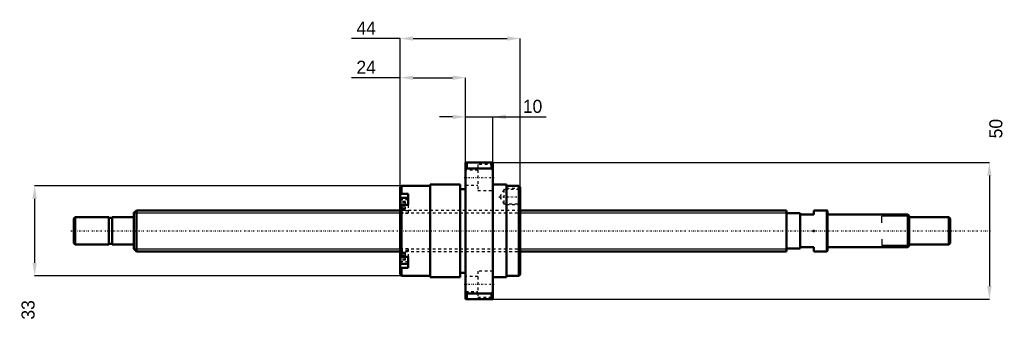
# Model space of a CAD drawing. Header units: millimetres. Extents: x -42 to 319, y -33 to 77.
import ezdxf

# ---------------------------------------------------------------- set-up
doc = ezdxf.new("R2010")
doc.units = ezdxf.units.MM
doc.linetypes.add('Center', pattern=[1.5, 0.45, -0.5, 0.05, -0.5])
doc.linetypes.add('Dashed', pattern=[2, 1, -1])
for name, color, linetype, lineweight in [('2d ConnectionPoints', 7, 'Continuous', 50), ('AM_0', 7, 'Continuous', 50), ('AM_4', 3, 'Continuous', 25), ('AM_5', 3, 'Continuous', 25), ('AM_7', 7, 'Center', 25), ('AM_9', 6, 'Dashed', 25)]:
    doc.layers.add(name, color=color, linetype=linetype, lineweight=lineweight)
doc.dimstyles.new('ISO-25', dxfattribs={"dimtxt": 2.5, "dimasz": 2.5, "dimexe": 1.25, "dimexo": 0.625, "dimtad": 1, "dimtxsty": 'Standard', "dimcen": 2.5, "dimadec": 0, "dimazin": 0, "dimtfac": 1, "dimtmove": 0, "dimatfit": 3, "dimfxl": 0, "dimarcsym": 0})

# ---------------------------------------------------------------- blocks, each defined once
blk = doc.blocks.new('1_BNK_1510_5_6G0_321LC5Y0_Nut_0_in_BNK1510_5_6G0_321LC5Y_141_50__4')
at = {"layer": 'AM_0'}
for p, q in [((131.5, 25), (121.5, 25)), ((121.5, 25), (121.5, -25)), ((121.5, 22.25), (122, 22.87)), ((122, 25), (122, 22.87)), ((122, 22.87), (131, 22.87)), ((131, 25), (131, 22.87)), ((131, 22.87), (131.5, 22.25)), ((131.5, 25), (131.5, -25)), ((98, 16.5), (97.5, 16)), ((97.5, 16), (97.5, -16)), ((108.5, 16.5), (98, 16.5)), ((98, 16.5), (98, 13.51)), ((108.5, 17), (108.5, -17)), ((119.5, 17), (108.5, 17)), ((119.5, 17), (119.5, -17)), ((121.5, 15.3), (119.5, 15.3)), ((136.5, 17), (131.5, 17)), ((136.5, 17), (136.5, -17)), ((141, 16.5), (136.5, 16.5)), ((141, 16.5), (141, -16.5)), ((141.5, 16), (141, 16.5)), ((141.5, 16), (141.5, -16)), ((97.5, 13.15), (98, 13.51)), ((100.5, 12.12), (97.77, 12.12)), ((100.5, 13.51), (98, 13.51)), ((100.5, 13.51), (100.5, 9.48)), ((98, 9.48), (97.5, 9.12)), ((100.5, 9.48), (98, 9.48)), ((98, 9.48), (98, -9.48)), ((97.5, -9.12), (98, -9.48)), ((100.5, -9.48), (98, -9.48)), ((100.5, -9.48), (100.5, -13.51)), ((98, -13.51), (97.5, -13.15)), ((97.77, -12.12), (100.5, -12.12)), ((100.5, -13.51), (98, -13.51)), ((98, -13.51), (98, -16.5)), ((97.5, -16), (98, -16.5)), ((98, -16.5), (108.5, -16.5)), ((108.5, -17), (119.5, -17)), ((119.5, -15.3), (121.5, -15.3)), ((131.5, -17), (136.5, -17)), ((136.5, -16.5), (141, -16.5)), ((141, -16.5), (141.5, -16)), ((122, -22.87), (121.5, -22.25)), ((121.5, -25), (131.5, -25)), ((122, -22.87), (122, -25)), ((131, -22.87), (122, -22.87)), ((131.5, -22.25), (131, -22.87)), ((131, -22.87), (131, -25))]:
    blk.add_line(p, q, dxfattribs=at)
for centre, start, end in [((97.77, 11.84), 90, 180), ((97.77, -11.84), 180, 270)]:
    blk.add_arc(centre, 0.275, start, end, dxfattribs=at)
at = {"layer": 'AM_4'}
for p, q in [((97.77, 12.12), (97.77, 9.31)), ((97.77, -9.31), (97.77, -12.12))]:
    blk.add_line(p, q, dxfattribs=at)
at = {"layer": 'AM_5', "linetype": 'Dashed'}
for p, q in [((135.8, 15.09), (136.5, 15.5)), ((141.5, 15.5), (136.5, 15.5)), ((136.5, 15.5), (136.5, 9.5)), ((135.8, 9.91), (136.5, 9.5)), ((141.5, 9.5), (136.5, 9.5))]:
    blk.add_line(p, q, dxfattribs=at)
at = {"layer": 'AM_7'}
for p, q in [((121, 19.49), (132, 19.49)), ((133.62, 12.5), (141.88, 12.5)), ((97.35, 9.37), (100.65, 9.37)), ((97.35, -9.37), (100.65, -9.37)), ((121, -19.49), (132, -19.49))]:
    blk.add_line(p, q, dxfattribs=at)
at = {"layer": 'AM_9'}
for p, q in [((126, 22.24), (121.5, 22.24)), ((126, 24.24), (126, 14.74)), ((131.5, 24.24), (126, 24.24)), ((121.5, 16.74), (126, 16.74)), ((126, 14.74), (131.5, 14.74)), ((135.5, 15.09), (134, 12.5)), ((135.5, 15.09), (135.5, 9.91)), ((141.09, 15.09), (135.5, 15.09)), ((141.5, 15.5), (141.09, 15.09)), ((141.09, 15.09), (141.09, 9.91)), ((100.5, 11.38), (97.5, 11.38)), ((134, 12.5), (135.5, 9.91)), ((99.35, 10.76), (97.5, 10.76)), ((99.35, 10.39), (97.5, 10.39)), ((99.35, 9.74), (97.5, 9.74)), ((99.35, 9), (97.5, 9)), ((99.35, 8.35), (97.5, 8.35)), ((99.35, 7.97), (97.5, 7.97)), ((141.5, 7.5), (97.5, 7.5)), ((100.5, 7.35), (97.5, 7.35)), ((97.77, 9.31), (97.77, 6.62)), ((99.35, 10.76), (99.35, 7.97)), ((100.5, 9.48), (100.5, 6.52)), ((135.5, 9.91), (141.09, 9.91)), ((141.09, 9.91), (141.5, 9.5)), ((97.5, 6.52), (100.5, 6.52)), ((97.77, 6.62), (100.5, 6.62)), ((100.5, -6.52), (97.5, -6.52)), ((97.77, -6.62), (97.77, -9.31)), ((100.5, -6.62), (97.77, -6.62)), ((100.5, -6.52), (100.5, -9.48)), ((100.5, -7.35), (97.5, -7.35)), ((97.5, -7.5), (141.5, -7.5)), ((99.35, -7.97), (97.5, -7.97)), ((99.35, -8.35), (97.5, -8.35)), ((99.35, -9), (97.5, -9)), ((99.35, -9.74), (97.5, -9.74)), ((99.35, -10.39), (97.5, -10.39)), ((99.35, -10.76), (97.5, -10.76)), ((99.35, -7.97), (99.35, -10.76)), ((100.5, -11.38), (97.5, -11.38)), ((126, -16.74), (121.5, -16.74)), ((126, -14.74), (126, -24.24)), ((131.5, -14.74), (126, -14.74)), ((121.5, -22.24), (126, -22.24)), ((126, -24.24), (131.5, -24.24))]:
    blk.add_line(p, q, dxfattribs=at)
for centre, start, end in [((97.77, 6.89), 180, 270), ((97.77, -6.89), 90, 180)]:
    blk.add_arc(centre, 0.275, start, end, dxfattribs=at)
blk = doc.blocks.new('2_BNK_1510_5_6G0_321LC5Y_Shaft_0_in_BNK1510_5_6G0_321LC5Y_141_50__4')
at = {"layer": 'AM_0'}
for p, q in [((0.92, 7.5), (0, 6.58)), ((97.5, 7.5), (0.92, 7.5)), ((0.92, 7.5), (0.92, -7.5)), ((239, 7.5), (141.5, 7.5)), ((239, 7.5), (239, -7.5)), ((253.8, 7.5), (249, 7.5)), ((249, 7.5), (249, 6)), ((253.8, 7.5), (253.8, -7.5)), ((254, 7.3), (253.8, 7.5)), ((254, 7.3), (254, -7.3)), ((-21.5, 5), (-22, 4.5)), ((-22, 4.5), (-22, -4.5)), ((-21.5, 5), (-21.5, -5)), ((-9.15, 5), (-21.5, 5)), ((-9.15, 5), (-9.15, -5)), ((-8, 4.8), (-9.15, 4.8)), ((-8, 5), (-8, -5)), ((-0.2, 5), (-8, 5)), ((0, 6.58), (0, -6.58)), ((244, 6.5), (239, 6.5)), ((244, 6.5), (244, -6.5)), ((244, 6), (249, 6)), ((283.5, 6), (254.2, 6)), ((284, 5.5), (283.5, 6)), ((283.5, 6), (283.5, -6)), ((284, 5.5), (284, -5.5)), ((298.5, 5), (284, 5)), ((298.5, 5), (298.5, -5)), ((299, 4.5), (298.5, 5)), ((299, 4.5), (299, -4.5)), ((-22, -4.5), (-21.5, -5)), ((-21.5, -5), (-9.15, -5)), ((-9.15, -4.8), (-8, -4.8)), ((-8, -5), (-0.2, -5)), ((0, -6.58), (0.92, -7.5)), ((239, -6.5), (244, -6.5)), ((249, -6), (244, -6)), ((249, -6), (249, -7.5)), ((254.2, -6), (283.5, -6)), ((283.5, -6), (284, -5.5)), ((284, -5), (298.5, -5)), ((298.5, -5), (299, -4.5)), ((0.92, -7.5), (97.5, -7.5)), ((141.5, -7.5), (239, -7.5)), ((249, -7.5), (253.8, -7.5)), ((253.8, -7.5), (254, -7.3))]:
    blk.add_line(p, q, dxfattribs=at)
for centre, start, end in [((-0.2, 5.2), 270, 0), ((254.2, 6.2), 180, 270), ((-0.2, -5.2), 360, 90), ((254.2, -6.2), 90, 180)]:
    blk.add_arc(centre, 0.2, start, end, dxfattribs=at)
at = {"layer": 'AM_4'}
for p, q in [((-0.2, 5), (-0.2, -5)), ((254.2, 6), (254.2, -6))]:
    blk.add_line(p, q, dxfattribs=at)
at = {"layer": 'AM_5'}
for p, q in [((0, 6.58), (97.5, 6.58)), ((141.5, 6.58), (239, 6.58)), ((239, 3.75), (239, 6.58)), ((284, 5.3865), (274, 5.3865)), ((274, 3), (274, 5.3865)), ((274, -3), (274, -5.3865)), ((0, -6.58), (97.5, -6.58)), ((141.5, -6.58), (239, -6.58)), ((239, -3.75), (239, -6.58)), ((284, -5.3865), (274, -5.3865))]:
    blk.add_line(p, q, dxfattribs=at)
at = {"layer": 'AM_5', "linetype": 'Dashed'}
for p, q in [((97.5, 6.58), (141.5, 6.58)), ((97.5, -6.58), (141.5, -6.58))]:
    blk.add_line(p, q, dxfattribs=at)
at = {"layer": 'AM_7'}
blk.add_line((-23.1, 0), (313.95, 0), dxfattribs=at)
at = {"layer": 'AM_9'}
for p, q in [((141.5, 7.5), (97.5, 7.5)), ((97.5, -7.5), (141.5, -7.5))]:
    blk.add_line(p, q, dxfattribs=at)
blk = doc.blocks.new('*D3')
at = {"layer": 'AM_5', "color": 0, "lineweight": -2}
for p, q in [((97.5, 56.07), (79.65, 56.07)), ((97.5, 16), (97.5, 56.07)), ((102.28, 56.07), (116.72, 56.07)), ((121.5, 25), (121.5, 56.07))]:
    blk.add_line(p, q, dxfattribs=at)
at = {"layer": 'AM_5', "color": 0}
for points in [[(102.28, 56.87), (102.28, 55.27), (97.5, 56.07)], [(116.72, 55.27), (116.72, 56.87), (121.5, 56.07)]]:
    blk.add_solid(points, dxfattribs=at)
at = {"layer": 'Defpoints', "color": 0}
for p in [(121.5, 56.07), (121.5, 25), (97.5, 16)]:
    blk.add_point(p, dxfattribs=at)
at = {"layer": 'AM_5', "color": 0, "insert": (85.07, 59.89), "char_height": 4.78, "attachment_point": 5}
blk.add_mtext('24', dxfattribs=at)
blk = doc.blocks.new('*D4')
at = {"layer": 'AM_5', "color": 0, "lineweight": -2}
for p, q in [((98, 16.5), (-36.34, 16.5)), ((-36.34, 11.72), (-36.34, -11.72)), ((98, -16.5), (-36.34, -16.5))]:
    blk.add_line(p, q, dxfattribs=at)
at = {"layer": 'AM_5', "color": 0}
for points in [[(-35.54, 11.72), (-37.14, 11.72), (-36.34, 16.5)], [(-37.14, -11.72), (-35.54, -11.72), (-36.34, -16.5)]]:
    blk.add_solid(points, dxfattribs=at)
at = {"layer": 'Defpoints', "color": 0}
for p in [(98, 16.5), (-36.34, -16.5), (98, -16.5)]:
    blk.add_point(p, dxfattribs=at)
at = {"layer": 'AM_5', "color": 0, "insert": (-38.73, -28.93), "char_height": 4.78, "attachment_point": 5, "rotation": 90}
blk.add_mtext('33', dxfattribs=at)
blk = doc.blocks.new('*D5')
at = {"layer": 'AM_5', "color": 0, "lineweight": -2}
for p, q in [((116.72, 41.73), (111.94, 41.73)), ((121.5, 25), (121.5, 41.73)), ((121.5, 41.73), (131.5, 41.73)), ((131.5, 25), (131.5, 41.73)), ((131.5, 41.73), (150.98, 41.73)), ((136.28, 41.73), (141.06, 41.73))]:
    blk.add_line(p, q, dxfattribs=at)
at = {"layer": 'AM_5', "color": 0}
for points in [[(116.72, 40.93), (116.72, 42.53), (121.5, 41.73)], [(136.28, 42.53), (136.28, 40.93), (131.5, 41.73)]]:
    blk.add_solid(points, dxfattribs=at)
at = {"layer": 'Defpoints', "color": 0}
for p in [(131.5, 41.73), (121.5, 25), (131.5, 25)]:
    blk.add_point(p, dxfattribs=at)
at = {"layer": 'AM_5', "color": 0, "insert": (146.02, 45.55), "char_height": 4.78, "attachment_point": 5}
blk.add_mtext('10', dxfattribs=at)
blk = doc.blocks.new('*D6')
at = {"layer": 'AM_5', "color": 0, "lineweight": -2}
for p, q in [((97.5, 70.41), (79.65, 70.41)), ((97.5, 16), (97.5, 70.41)), ((102.28, 70.41), (136.72, 70.41)), ((141.5, 16), (141.5, 70.41))]:
    blk.add_line(p, q, dxfattribs=at)
at = {"layer": 'AM_5', "color": 0}
for points in [[(102.28, 71.21), (102.28, 69.61), (97.5, 70.41)], [(136.72, 69.61), (136.72, 71.21), (141.5, 70.41)]]:
    blk.add_solid(points, dxfattribs=at)
at = {"layer": 'Defpoints', "color": 0}
for p in [(141.5, 70.41), (97.5, 16), (141.5, 16)]:
    blk.add_point(p, dxfattribs=at)
at = {"layer": 'AM_5', "color": 0, "insert": (85.07, 74.23), "char_height": 4.78, "attachment_point": 5}
blk.add_mtext('44', dxfattribs=at)
blk = doc.blocks.new('*D7')
at = {"layer": 'AM_5', "color": 0, "lineweight": -2}
for p, q in [((131.5, 25), (313.34, 25)), ((313.34, 20.22), (313.34, -20.22)), ((131.5, -25), (313.34, -25))]:
    blk.add_line(p, q, dxfattribs=at)
at = {"layer": 'AM_5', "color": 0}
for points in [[(314.14, 20.22), (312.54, 20.22), (313.34, 25)], [(312.54, -20.22), (314.14, -20.22), (313.34, -25)]]:
    blk.add_solid(points, dxfattribs=at)
at = {"layer": 'Defpoints', "color": 0}
for p in [(131.5, 25), (131.5, -25), (313.34, -25)]:
    blk.add_point(p, dxfattribs=at)
at = {"layer": 'AM_5', "color": 0, "insert": (315.73, 37.43), "char_height": 4.78, "attachment_point": 5, "rotation": 90}
blk.add_mtext('50', dxfattribs=at)

msp = doc.modelspace()

# ---------------------------------------------------------------- linework, layer by layer
at = {"layer": '2d ConnectionPoints'}
for p in [(0, 0), (249, 0)]:
    msp.add_point(p, dxfattribs=at)

# ---------------------------------------------------------------- block references
for name in ['1_BNK_1510_5_6G0_321LC5Y0_Nut_0_in_BNK1510_5_6G0_321LC5Y_141_50__4', '2_BNK_1510_5_6G0_321LC5Y_Shaft_0_in_BNK1510_5_6G0_321LC5Y_141_50__4']:
    msp.add_blockref(name, (0, 0))

# ---------------------------------------------------------------- dimensions: what is measured, and where the dimension line sits
at = {"layer": 'AM_5'}
for base, p1, p2, text, picture, middle in [((141.5, 70.41), (97.5, 16), (141.5, 16), '44', '*D6', (85.072, 70.41)), ((121.5, 56.07), (97.5, 16), (121.5, 25), '24', '*D3', (85.072, 56.07)), ((131.5, 41.73), (121.5, 25), (131.5, 25), '10', '*D5', (146.022, 41.73))]:
    dim = msp.add_linear_dim(base=base, p1=p1, p2=p2, text=text, dimstyle='ISO-25', override={"dimtxt": 4.78, "dimasz": 4.78, "dimexe": 0, "dimexo": 0, "dimgap": 1.434}, dxfattribs=at)
    dim.commit()
    dim.dimension.update_dxf_attribs({"geometry": picture, "text_midpoint": middle, "dimtype": 160})
for base, p1, p2, text, picture, middle in [((313.34, -25), (131.5, 25), (131.5, -25), '50', '*D7', (315.73, 37.428)), ((-36.34, -16.5), (98, 16.5), (98, -16.5), '33', '*D4', (-38.73, -28.928))]:
    dim = msp.add_linear_dim(base=base, p1=p1, p2=p2, angle=90, text=text, dimstyle='ISO-25', override={"dimtxt": 4.78, "dimasz": 4.78, "dimexe": 0, "dimexo": 0, "dimgap": 1.434}, dxfattribs=at)
    dim.commit()
    dim.dimension.update_dxf_attribs({"geometry": picture, "text_midpoint": middle, "dimtype": 160, "text_rotation": 90})

doc.saveas('drawing.dxf')
